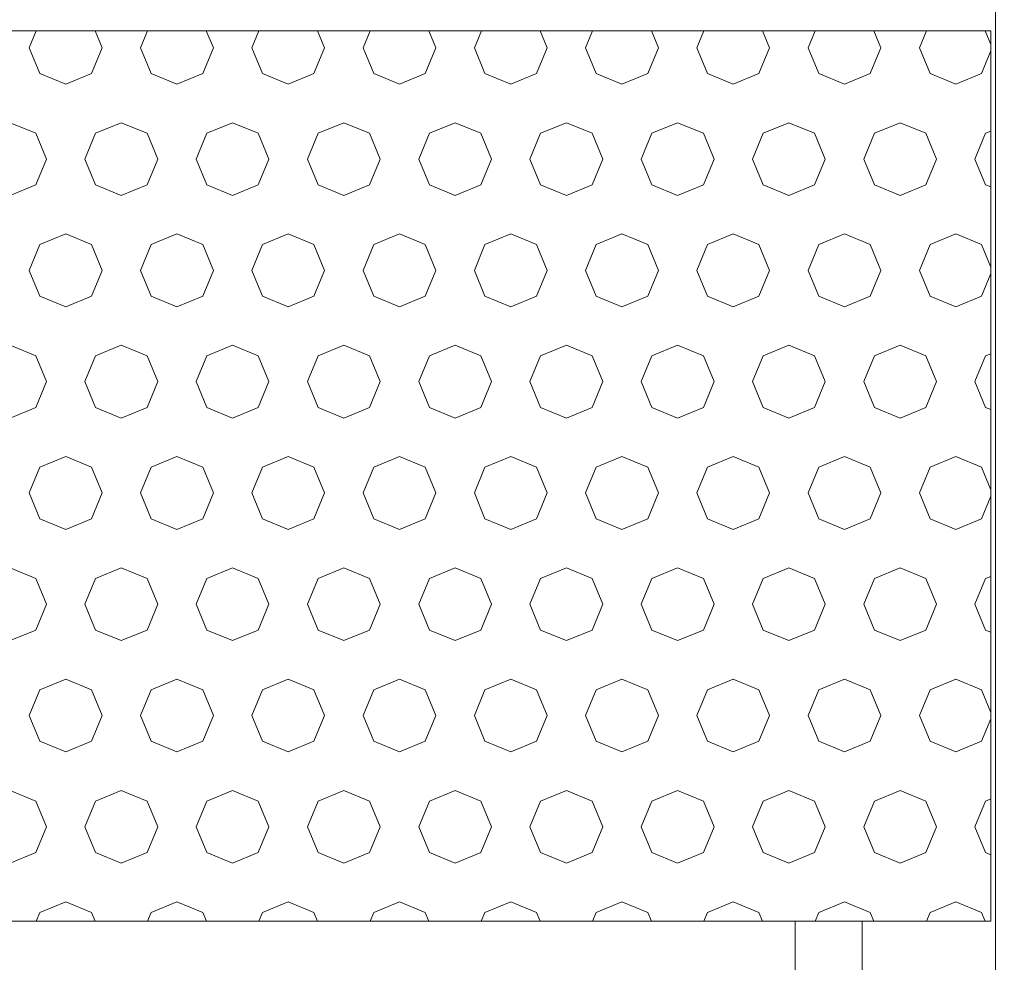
# Model space of a CAD drawing. Header units: millimetres. Extents: x 52659 to 1698020, y -10054 to 104697.
# Tile 37 of 256: x 152064 to 152507, y 13980 to 14403. Entities that reach past the tile are written whole.
import ezdxf

# ---------------------------------------------------------------- set-up
doc = ezdxf.new("R2010")
doc.units = ezdxf.units.MM
doc.header["$MEASUREMENT"] = 0
for name, color, linetype in [('02-04 BRISES SOLEIL FONCEES', 7, 'Continuous'), ('02-04 Mur.Construction', 7, 'Continuous'), ('05-02 Cotation 200ème 100ème.Cotations', 7, 'Continuous'), ('Fenêtres ARCHICAD', 7, 'Continuous')]:
    doc.layers.add(name, color=color, linetype=linetype)
doc.styles.add('STYLE_GENERE_3', font='ARIALN.TTF')
doc.dimstyles.new('STYLE_GENERE__1', dxfattribs={"dimtxt": 200, "dimasz": 95, "dimexe": 0.18, "dimexo": 100, "dimgap": 0, "dimtad": 0, "dimlfac": 0.001, "dimzin": 0, "dimdsep": 46, "dimtxsty": 'STYLE_GENERE_3', "dimblk": 'ARROWHEAD_6', "dimblk1": 'ARROWHEAD_6', "dimblk2": 'ARROWHEAD_6', "dimcen": 0.09, "dimclrd": 7, "dimclre": 7, "dimclrt": 7, "dimazin": 0, "dimtfac": 1, "dimtdec": 4, "dimtmove": 2, "dimatfit": 3, "dimfxl": 1, "dimtolj": 1, "dimtzin": 0, "dimarcsym": 0})
doc.dimstyles.new('STYLE_GENERE__2', dxfattribs={"dimtxt": 200, "dimasz": 95, "dimexe": 0.18, "dimexo": 100, "dimgap": 0, "dimtad": 0, "dimlfac": 0.001, "dimzin": 0, "dimdsep": 46, "dimtxsty": 'STYLE_GENERE_3', "dimblk": 'ARROWHEAD_6', "dimblk1": 'ARROWHEAD_6', "dimblk2": 'ARROWHEAD_6', "dimcen": 0.09, "dimclrd": 7, "dimclre": 7, "dimclrt": 7, "dimazin": 0, "dimtfac": 1, "dimtdec": 4, "dimtmove": 0, "dimatfit": 3, "dimfxl": 1, "dimtolj": 1, "dimtzin": 0, "dimarcsym": 0})

# ---------------------------------------------------------------- blocks, each defined once
blk = doc.blocks.new('Élément de coupe_205_1', base_point=(131932.67, 5158.07))
at = {"layer": '02-04 Mur.Construction', "color": 7, "linetype": 'Continuous', "lineweight": 9}
blk.add_line((152502.7, 14428.07), (152502.7, 13145.96), dxfattribs=at)
blk = doc.blocks.new('Élément de coupe_232_1', base_point=(131932.67, 5158.07))
at = {"layer": 'Fenêtres ARCHICAD', "color": 7, "linetype": 'Continuous', "lineweight": 5}
for p, q in [((152412.7, 13998.03), (152412.7, 13268.07)), ((152442.7, 13238.07), (152442.7, 13998.03))]:
    blk.add_line(p, q, dxfattribs=at)
blk = doc.blocks.new('*X308', base_point=(131932.67, 5158.07))
at = {"layer": '02-04 BRISES SOLEIL FONCEES', "color": 7, "linetype": 'Continuous', "lineweight": 5}
for p, q in [((152071.61, 14398.07), (152068.46, 14390.46)), ((152101.17, 14390.46), (152098.01, 14398.07)), ((152121.61, 14398.07), (152118.46, 14390.46)), ((152151.17, 14390.46), (152148.01, 14398.07)), ((152171.61, 14398.07), (152168.46, 14390.46)), ((152201.17, 14390.46), (152198.01, 14398.07)), ((152221.61, 14398.07), (152218.46, 14390.46)), ((152251.17, 14390.46), (152248.01, 14398.07)), ((152271.61, 14398.07), (152268.46, 14390.46)), ((152301.17, 14390.46), (152298.01, 14398.07)), ((152321.61, 14398.07), (152318.46, 14390.46)), ((152351.17, 14390.46), (152348.01, 14398.07)), ((152371.61, 14398.07), (152368.46, 14390.46)), ((152401.17, 14390.46), (152398.01, 14398.07)), ((152421.61, 14398.07), (152418.46, 14390.46)), ((152451.17, 14390.46), (152448.01, 14398.07)), ((152471.61, 14398.07), (152468.46, 14390.46)), ((152500.57, 14391.9), (152498.01, 14398.07)), ((152068.46, 14390.46), (152073.25, 14378.89)), ((152096.38, 14378.89), (152101.17, 14390.46)), ((152118.46, 14390.46), (152123.25, 14378.89)), ((152146.38, 14378.89), (152151.17, 14390.46)), ((152168.46, 14390.46), (152173.25, 14378.89)), ((152196.38, 14378.89), (152201.17, 14390.46)), ((152218.46, 14390.46), (152223.25, 14378.89)), ((152246.38, 14378.89), (152251.17, 14390.46)), ((152268.46, 14390.46), (152273.25, 14378.89)), ((152296.38, 14378.89), (152301.17, 14390.46)), ((152318.46, 14390.46), (152323.25, 14378.89)), ((152346.38, 14378.89), (152351.17, 14390.46)), ((152368.46, 14390.46), (152373.25, 14378.89)), ((152396.38, 14378.89), (152401.17, 14390.46)), ((152418.46, 14390.46), (152423.25, 14378.89)), ((152446.38, 14378.89), (152451.17, 14390.46)), ((152468.46, 14390.46), (152473.25, 14378.89)), ((152496.38, 14378.89), (152500.57, 14389.02)), ((152073.25, 14378.89), (152084.81, 14374.1)), ((152084.81, 14374.1), (152096.38, 14378.89)), ((152123.25, 14378.89), (152134.81, 14374.1)), ((152134.81, 14374.1), (152146.38, 14378.89)), ((152173.25, 14378.89), (152184.81, 14374.1)), ((152184.81, 14374.1), (152196.38, 14378.89)), ((152223.25, 14378.89), (152234.81, 14374.1)), ((152234.81, 14374.1), (152246.38, 14378.89)), ((152273.25, 14378.89), (152284.81, 14374.1)), ((152284.81, 14374.1), (152296.38, 14378.89)), ((152323.25, 14378.89), (152334.81, 14374.1)), ((152334.81, 14374.1), (152346.38, 14378.89)), ((152373.25, 14378.89), (152384.81, 14374.1)), ((152384.81, 14374.1), (152396.38, 14378.89)), ((152423.25, 14378.89), (152434.81, 14374.1)), ((152434.81, 14374.1), (152446.38, 14378.89)), ((152473.25, 14378.89), (152484.81, 14374.1)), ((152484.81, 14374.1), (152496.38, 14378.89)), ((152071.38, 14352.02), (152059.81, 14356.81)), ((152109.81, 14356.81), (152098.25, 14352.02)), ((152121.38, 14352.02), (152109.81, 14356.81)), ((152159.81, 14356.81), (152148.25, 14352.02)), ((152171.38, 14352.02), (152159.81, 14356.81)), ((152209.81, 14356.81), (152198.25, 14352.02)), ((152221.38, 14352.02), (152209.81, 14356.81)), ((152259.81, 14356.81), (152248.25, 14352.02)), ((152271.38, 14352.02), (152259.81, 14356.81)), ((152309.81, 14356.81), (152298.25, 14352.02)), ((152321.38, 14352.02), (152309.81, 14356.81)), ((152359.81, 14356.81), (152348.25, 14352.02)), ((152371.38, 14352.02), (152359.81, 14356.81)), ((152409.81, 14356.81), (152398.25, 14352.02)), ((152421.38, 14352.02), (152409.81, 14356.81)), ((152459.81, 14356.81), (152448.25, 14352.02)), ((152471.38, 14352.02), (152459.81, 14356.81)), ((152076.17, 14340.46), (152071.38, 14352.02)), ((152098.25, 14352.02), (152093.46, 14340.46)), ((152126.17, 14340.46), (152121.38, 14352.02)), ((152148.25, 14352.02), (152143.46, 14340.46)), ((152176.17, 14340.46), (152171.38, 14352.02)), ((152198.25, 14352.02), (152193.46, 14340.46)), ((152226.17, 14340.46), (152221.38, 14352.02)), ((152248.25, 14352.02), (152243.46, 14340.46)), ((152276.17, 14340.46), (152271.38, 14352.02)), ((152298.25, 14352.02), (152293.46, 14340.46)), ((152326.17, 14340.46), (152321.38, 14352.02)), ((152348.25, 14352.02), (152343.46, 14340.46)), ((152376.17, 14340.46), (152371.38, 14352.02)), ((152398.25, 14352.02), (152393.46, 14340.46)), ((152426.17, 14340.46), (152421.38, 14352.02)), ((152448.25, 14352.02), (152443.46, 14340.46)), ((152476.17, 14340.46), (152471.38, 14352.02)), ((152498.25, 14352.02), (152493.46, 14340.46)), ((152500.57, 14352.98), (152498.25, 14352.02)), ((152071.38, 14328.89), (152076.17, 14340.46)), ((152093.46, 14340.46), (152098.25, 14328.89)), ((152121.38, 14328.89), (152126.17, 14340.46)), ((152143.46, 14340.46), (152148.25, 14328.89)), ((152171.38, 14328.89), (152176.17, 14340.46)), ((152193.46, 14340.46), (152198.25, 14328.89)), ((152221.38, 14328.89), (152226.17, 14340.46)), ((152243.46, 14340.46), (152248.25, 14328.89)), ((152271.38, 14328.89), (152276.17, 14340.46)), ((152293.46, 14340.46), (152298.25, 14328.89)), ((152321.38, 14328.89), (152326.17, 14340.46)), ((152343.46, 14340.46), (152348.25, 14328.89)), ((152371.38, 14328.89), (152376.17, 14340.46)), ((152393.46, 14340.46), (152398.25, 14328.89)), ((152421.38, 14328.89), (152426.17, 14340.46)), ((152443.46, 14340.46), (152448.25, 14328.89)), ((152471.38, 14328.89), (152476.17, 14340.46)), ((152493.46, 14340.46), (152498.25, 14328.89)), ((152059.81, 14324.1), (152071.38, 14328.89)), ((152098.25, 14328.89), (152109.81, 14324.1)), ((152109.81, 14324.1), (152121.38, 14328.89)), ((152148.25, 14328.89), (152159.81, 14324.1)), ((152159.81, 14324.1), (152171.38, 14328.89)), ((152198.25, 14328.89), (152209.81, 14324.1)), ((152209.81, 14324.1), (152221.38, 14328.89)), ((152248.25, 14328.89), (152259.81, 14324.1)), ((152259.81, 14324.1), (152271.38, 14328.89)), ((152298.25, 14328.89), (152309.81, 14324.1)), ((152309.81, 14324.1), (152321.38, 14328.89)), ((152348.25, 14328.89), (152359.81, 14324.1)), ((152359.81, 14324.1), (152371.38, 14328.89)), ((152398.25, 14328.89), (152409.81, 14324.1)), ((152409.81, 14324.1), (152421.38, 14328.89)), ((152448.25, 14328.89), (152459.81, 14324.1)), ((152459.81, 14324.1), (152471.38, 14328.89)), ((152498.25, 14328.89), (152500.57, 14327.93)), ((152084.81, 14306.81), (152073.25, 14302.02)), ((152096.38, 14302.02), (152084.81, 14306.81)), ((152134.81, 14306.81), (152123.25, 14302.02)), ((152146.38, 14302.02), (152134.81, 14306.81)), ((152184.81, 14306.81), (152173.25, 14302.02)), ((152196.38, 14302.02), (152184.81, 14306.81)), ((152234.81, 14306.81), (152223.25, 14302.02)), ((152246.38, 14302.02), (152234.81, 14306.81)), ((152284.81, 14306.81), (152273.25, 14302.02)), ((152296.38, 14302.02), (152284.81, 14306.81)), ((152334.81, 14306.81), (152323.25, 14302.02)), ((152346.38, 14302.02), (152334.81, 14306.81)), ((152384.81, 14306.81), (152373.25, 14302.02)), ((152396.38, 14302.02), (152384.81, 14306.81)), ((152434.81, 14306.81), (152423.25, 14302.02)), ((152446.38, 14302.02), (152434.81, 14306.81)), ((152484.81, 14306.81), (152473.25, 14302.02)), ((152496.38, 14302.02), (152484.81, 14306.81)), ((152073.25, 14302.02), (152068.46, 14290.46)), ((152101.17, 14290.46), (152096.38, 14302.02)), ((152123.25, 14302.02), (152118.46, 14290.46)), ((152151.17, 14290.46), (152146.38, 14302.02)), ((152173.25, 14302.02), (152168.46, 14290.46)), ((152201.17, 14290.46), (152196.38, 14302.02)), ((152223.25, 14302.02), (152218.46, 14290.46)), ((152251.17, 14290.46), (152246.38, 14302.02)), ((152273.25, 14302.02), (152268.46, 14290.46)), ((152301.17, 14290.46), (152296.38, 14302.02)), ((152323.25, 14302.02), (152318.46, 14290.46)), ((152351.17, 14290.46), (152346.38, 14302.02)), ((152373.25, 14302.02), (152368.46, 14290.46)), ((152401.17, 14290.46), (152396.38, 14302.02)), ((152423.25, 14302.02), (152418.46, 14290.46)), ((152451.17, 14290.46), (152446.38, 14302.02)), ((152473.25, 14302.02), (152468.46, 14290.46)), ((152500.57, 14291.9), (152496.38, 14302.02)), ((152068.46, 14290.46), (152073.25, 14278.89)), ((152096.38, 14278.89), (152101.17, 14290.46)), ((152118.46, 14290.46), (152123.25, 14278.89)), ((152146.38, 14278.89), (152151.17, 14290.46)), ((152168.46, 14290.46), (152173.25, 14278.89)), ((152196.38, 14278.89), (152201.17, 14290.46)), ((152218.46, 14290.46), (152223.25, 14278.89)), ((152246.38, 14278.89), (152251.17, 14290.46)), ((152268.46, 14290.46), (152273.25, 14278.89)), ((152296.38, 14278.89), (152301.17, 14290.46)), ((152318.46, 14290.46), (152323.25, 14278.89)), ((152346.38, 14278.89), (152351.17, 14290.46)), ((152368.46, 14290.46), (152373.25, 14278.89)), ((152396.38, 14278.89), (152401.17, 14290.46)), ((152418.46, 14290.46), (152423.25, 14278.89)), ((152446.38, 14278.89), (152451.17, 14290.46)), ((152468.46, 14290.46), (152473.25, 14278.89)), ((152496.38, 14278.89), (152500.57, 14289.02)), ((152073.25, 14278.89), (152084.81, 14274.1)), ((152084.81, 14274.1), (152096.38, 14278.89)), ((152123.25, 14278.89), (152134.81, 14274.1)), ((152134.81, 14274.1), (152146.38, 14278.89)), ((152173.25, 14278.89), (152184.81, 14274.1)), ((152184.81, 14274.1), (152196.38, 14278.89)), ((152223.25, 14278.89), (152234.81, 14274.1)), ((152234.81, 14274.1), (152246.38, 14278.89)), ((152273.25, 14278.89), (152284.81, 14274.1)), ((152284.81, 14274.1), (152296.38, 14278.89)), ((152323.25, 14278.89), (152334.81, 14274.1)), ((152334.81, 14274.1), (152346.38, 14278.89)), ((152373.25, 14278.89), (152384.81, 14274.1)), ((152384.81, 14274.1), (152396.38, 14278.89)), ((152423.25, 14278.89), (152434.81, 14274.1)), ((152434.81, 14274.1), (152446.38, 14278.89)), ((152473.25, 14278.89), (152484.81, 14274.1)), ((152484.81, 14274.1), (152496.38, 14278.89)), ((152071.38, 14252.02), (152059.81, 14256.81)), ((152109.81, 14256.81), (152098.25, 14252.02)), ((152121.38, 14252.02), (152109.81, 14256.81)), ((152159.81, 14256.81), (152148.25, 14252.02)), ((152171.38, 14252.02), (152159.81, 14256.81)), ((152209.81, 14256.81), (152198.25, 14252.02)), ((152221.38, 14252.02), (152209.81, 14256.81)), ((152259.81, 14256.81), (152248.25, 14252.02)), ((152271.38, 14252.02), (152259.81, 14256.81)), ((152309.81, 14256.81), (152298.25, 14252.02)), ((152321.38, 14252.02), (152309.81, 14256.81)), ((152359.81, 14256.81), (152348.25, 14252.02)), ((152371.38, 14252.02), (152359.81, 14256.81)), ((152409.81, 14256.81), (152398.25, 14252.02)), ((152421.38, 14252.02), (152409.81, 14256.81)), ((152459.81, 14256.81), (152448.25, 14252.02)), ((152471.38, 14252.02), (152459.81, 14256.81)), ((152500.57, 14252.98), (152498.25, 14252.02)), ((152076.17, 14240.46), (152071.38, 14252.02)), ((152098.25, 14252.02), (152093.46, 14240.46)), ((152126.17, 14240.46), (152121.38, 14252.02)), ((152148.25, 14252.02), (152143.46, 14240.46)), ((152176.17, 14240.46), (152171.38, 14252.02)), ((152198.25, 14252.02), (152193.46, 14240.46)), ((152226.17, 14240.46), (152221.38, 14252.02)), ((152248.25, 14252.02), (152243.46, 14240.46)), ((152276.17, 14240.46), (152271.38, 14252.02)), ((152298.25, 14252.02), (152293.46, 14240.46)), ((152326.17, 14240.46), (152321.38, 14252.02)), ((152348.25, 14252.02), (152343.46, 14240.46)), ((152376.17, 14240.46), (152371.38, 14252.02)), ((152398.25, 14252.02), (152393.46, 14240.46)), ((152426.17, 14240.46), (152421.38, 14252.02)), ((152448.25, 14252.02), (152443.46, 14240.46)), ((152476.17, 14240.46), (152471.38, 14252.02)), ((152498.25, 14252.02), (152493.46, 14240.46)), ((152071.38, 14228.89), (152076.17, 14240.46)), ((152093.46, 14240.46), (152098.25, 14228.89)), ((152121.38, 14228.89), (152126.17, 14240.46)), ((152143.46, 14240.46), (152148.25, 14228.89)), ((152171.38, 14228.89), (152176.17, 14240.46)), ((152193.46, 14240.46), (152198.25, 14228.89)), ((152221.38, 14228.89), (152226.17, 14240.46)), ((152243.46, 14240.46), (152248.25, 14228.89)), ((152271.38, 14228.89), (152276.17, 14240.46)), ((152293.46, 14240.46), (152298.25, 14228.89)), ((152321.38, 14228.89), (152326.17, 14240.46)), ((152343.46, 14240.46), (152348.25, 14228.89)), ((152371.38, 14228.89), (152376.17, 14240.46)), ((152393.46, 14240.46), (152398.25, 14228.89)), ((152421.38, 14228.89), (152426.17, 14240.46)), ((152443.46, 14240.46), (152448.25, 14228.89)), ((152471.38, 14228.89), (152476.17, 14240.46)), ((152493.46, 14240.46), (152498.25, 14228.89)), ((152059.81, 14224.1), (152071.38, 14228.89)), ((152098.25, 14228.89), (152109.81, 14224.1)), ((152109.81, 14224.1), (152121.38, 14228.89)), ((152148.25, 14228.89), (152159.81, 14224.1)), ((152159.81, 14224.1), (152171.38, 14228.89)), ((152198.25, 14228.89), (152209.81, 14224.1)), ((152209.81, 14224.1), (152221.38, 14228.89)), ((152248.25, 14228.89), (152259.81, 14224.1)), ((152259.81, 14224.1), (152271.38, 14228.89)), ((152298.25, 14228.89), (152309.81, 14224.1)), ((152309.81, 14224.1), (152321.38, 14228.89)), ((152348.25, 14228.89), (152359.81, 14224.1)), ((152359.81, 14224.1), (152371.38, 14228.89)), ((152398.25, 14228.89), (152409.81, 14224.1)), ((152409.81, 14224.1), (152421.38, 14228.89)), ((152448.25, 14228.89), (152459.81, 14224.1)), ((152459.81, 14224.1), (152471.38, 14228.89)), ((152498.25, 14228.89), (152500.57, 14227.93)), ((152084.81, 14206.81), (152073.25, 14202.02)), ((152096.38, 14202.02), (152084.81, 14206.81)), ((152134.81, 14206.81), (152123.25, 14202.02)), ((152146.38, 14202.02), (152134.81, 14206.81)), ((152184.81, 14206.81), (152173.25, 14202.02)), ((152196.38, 14202.02), (152184.81, 14206.81)), ((152234.81, 14206.81), (152223.25, 14202.02)), ((152246.38, 14202.02), (152234.81, 14206.81)), ((152284.81, 14206.81), (152273.25, 14202.02)), ((152296.38, 14202.02), (152284.81, 14206.81)), ((152334.81, 14206.81), (152323.25, 14202.02)), ((152346.38, 14202.02), (152334.81, 14206.81)), ((152384.81, 14206.81), (152373.25, 14202.02)), ((152396.38, 14202.02), (152384.81, 14206.81)), ((152434.81, 14206.81), (152423.25, 14202.02)), ((152446.38, 14202.02), (152434.81, 14206.81)), ((152484.81, 14206.81), (152473.25, 14202.02)), ((152496.38, 14202.02), (152484.81, 14206.81)), ((152073.25, 14202.02), (152068.46, 14190.46)), ((152101.17, 14190.46), (152096.38, 14202.02)), ((152123.25, 14202.02), (152118.46, 14190.46)), ((152151.17, 14190.46), (152146.38, 14202.02)), ((152173.25, 14202.02), (152168.46, 14190.46)), ((152201.17, 14190.46), (152196.38, 14202.02)), ((152223.25, 14202.02), (152218.46, 14190.46)), ((152251.17, 14190.46), (152246.38, 14202.02)), ((152273.25, 14202.02), (152268.46, 14190.46)), ((152301.17, 14190.46), (152296.38, 14202.02)), ((152323.25, 14202.02), (152318.46, 14190.46)), ((152351.17, 14190.46), (152346.38, 14202.02)), ((152373.25, 14202.02), (152368.46, 14190.46)), ((152401.17, 14190.46), (152396.38, 14202.02)), ((152423.25, 14202.02), (152418.46, 14190.46)), ((152451.17, 14190.46), (152446.38, 14202.02)), ((152473.25, 14202.02), (152468.46, 14190.46)), ((152500.57, 14191.9), (152496.38, 14202.02)), ((152068.46, 14190.46), (152073.25, 14178.89)), ((152096.38, 14178.89), (152101.17, 14190.46)), ((152118.46, 14190.46), (152123.25, 14178.89)), ((152146.38, 14178.89), (152151.17, 14190.46)), ((152168.46, 14190.46), (152173.25, 14178.89)), ((152196.38, 14178.89), (152201.17, 14190.46)), ((152218.46, 14190.46), (152223.25, 14178.89)), ((152246.38, 14178.89), (152251.17, 14190.46)), ((152268.46, 14190.46), (152273.25, 14178.89)), ((152296.38, 14178.89), (152301.17, 14190.46)), ((152318.46, 14190.46), (152323.25, 14178.89)), ((152346.38, 14178.89), (152351.17, 14190.46)), ((152368.46, 14190.46), (152373.25, 14178.89)), ((152396.38, 14178.89), (152401.17, 14190.46)), ((152418.46, 14190.46), (152423.25, 14178.89)), ((152446.38, 14178.89), (152451.17, 14190.46)), ((152468.46, 14190.46), (152473.25, 14178.89)), ((152496.38, 14178.89), (152500.57, 14189.02)), ((152073.25, 14178.89), (152084.81, 14174.1)), ((152084.81, 14174.1), (152096.38, 14178.89)), ((152123.25, 14178.89), (152134.81, 14174.1)), ((152134.81, 14174.1), (152146.38, 14178.89)), ((152173.25, 14178.89), (152184.81, 14174.1)), ((152184.81, 14174.1), (152196.38, 14178.89)), ((152223.25, 14178.89), (152234.81, 14174.1)), ((152234.81, 14174.1), (152246.38, 14178.89)), ((152273.25, 14178.89), (152284.81, 14174.1)), ((152284.81, 14174.1), (152296.38, 14178.89)), ((152323.25, 14178.89), (152334.81, 14174.1)), ((152334.81, 14174.1), (152346.38, 14178.89)), ((152373.25, 14178.89), (152384.81, 14174.1)), ((152384.81, 14174.1), (152396.38, 14178.89)), ((152423.25, 14178.89), (152434.81, 14174.1)), ((152434.81, 14174.1), (152446.38, 14178.89)), ((152473.25, 14178.89), (152484.81, 14174.1)), ((152484.81, 14174.1), (152496.38, 14178.89)), ((152071.38, 14152.02), (152059.81, 14156.81)), ((152109.81, 14156.81), (152098.25, 14152.02)), ((152121.38, 14152.02), (152109.81, 14156.81)), ((152159.81, 14156.81), (152148.25, 14152.02)), ((152171.38, 14152.02), (152159.81, 14156.81)), ((152209.81, 14156.81), (152198.25, 14152.02)), ((152221.38, 14152.02), (152209.81, 14156.81)), ((152259.81, 14156.81), (152248.25, 14152.02)), ((152271.38, 14152.02), (152259.81, 14156.81)), ((152309.81, 14156.81), (152298.25, 14152.02)), ((152321.38, 14152.02), (152309.81, 14156.81)), ((152359.81, 14156.81), (152348.25, 14152.02)), ((152371.38, 14152.02), (152359.81, 14156.81)), ((152409.81, 14156.81), (152398.25, 14152.02)), ((152421.38, 14152.02), (152409.81, 14156.81)), ((152459.81, 14156.81), (152448.25, 14152.02)), ((152471.38, 14152.02), (152459.81, 14156.81)), ((152076.17, 14140.46), (152071.38, 14152.02)), ((152098.25, 14152.02), (152093.46, 14140.46)), ((152126.17, 14140.46), (152121.38, 14152.02)), ((152148.25, 14152.02), (152143.46, 14140.46)), ((152176.17, 14140.46), (152171.38, 14152.02)), ((152198.25, 14152.02), (152193.46, 14140.46)), ((152226.17, 14140.46), (152221.38, 14152.02)), ((152248.25, 14152.02), (152243.46, 14140.46)), ((152276.17, 14140.46), (152271.38, 14152.02)), ((152298.25, 14152.02), (152293.46, 14140.46)), ((152326.17, 14140.46), (152321.38, 14152.02)), ((152348.25, 14152.02), (152343.46, 14140.46)), ((152376.17, 14140.46), (152371.38, 14152.02)), ((152398.25, 14152.02), (152393.46, 14140.46)), ((152426.17, 14140.46), (152421.38, 14152.02)), ((152448.25, 14152.02), (152443.46, 14140.46)), ((152476.17, 14140.46), (152471.38, 14152.02)), ((152498.25, 14152.02), (152493.46, 14140.46)), ((152500.57, 14152.98), (152498.25, 14152.02)), ((152071.38, 14128.89), (152076.17, 14140.46)), ((152093.46, 14140.46), (152098.25, 14128.89)), ((152121.38, 14128.89), (152126.17, 14140.46)), ((152143.46, 14140.46), (152148.25, 14128.89)), ((152171.38, 14128.89), (152176.17, 14140.46)), ((152193.46, 14140.46), (152198.25, 14128.89)), ((152221.38, 14128.89), (152226.17, 14140.46)), ((152243.46, 14140.46), (152248.25, 14128.89)), ((152271.38, 14128.89), (152276.17, 14140.46)), ((152293.46, 14140.46), (152298.25, 14128.89)), ((152321.38, 14128.89), (152326.17, 14140.46)), ((152343.46, 14140.46), (152348.25, 14128.89)), ((152371.38, 14128.89), (152376.17, 14140.46)), ((152393.46, 14140.46), (152398.25, 14128.89)), ((152421.38, 14128.89), (152426.17, 14140.46)), ((152443.46, 14140.46), (152448.25, 14128.89)), ((152471.38, 14128.89), (152476.17, 14140.46)), ((152493.46, 14140.46), (152498.25, 14128.89)), ((152059.81, 14124.1), (152071.38, 14128.89)), ((152098.25, 14128.89), (152109.81, 14124.1)), ((152109.81, 14124.1), (152121.38, 14128.89)), ((152148.25, 14128.89), (152159.81, 14124.1)), ((152159.81, 14124.1), (152171.38, 14128.89)), ((152198.25, 14128.89), (152209.81, 14124.1)), ((152209.81, 14124.1), (152221.38, 14128.89)), ((152248.25, 14128.89), (152259.81, 14124.1)), ((152259.81, 14124.1), (152271.38, 14128.89)), ((152298.25, 14128.89), (152309.81, 14124.1)), ((152309.81, 14124.1), (152321.38, 14128.89)), ((152348.25, 14128.89), (152359.81, 14124.1)), ((152359.81, 14124.1), (152371.38, 14128.89)), ((152398.25, 14128.89), (152409.81, 14124.1)), ((152409.81, 14124.1), (152421.38, 14128.89)), ((152448.25, 14128.89), (152459.81, 14124.1)), ((152459.81, 14124.1), (152471.38, 14128.89)), ((152498.25, 14128.89), (152500.57, 14127.93)), ((152084.81, 14106.81), (152073.25, 14102.02)), ((152096.38, 14102.02), (152084.81, 14106.81)), ((152134.81, 14106.81), (152123.25, 14102.02)), ((152146.38, 14102.02), (152134.81, 14106.81)), ((152184.81, 14106.81), (152173.25, 14102.02)), ((152196.38, 14102.02), (152184.81, 14106.81)), ((152234.81, 14106.81), (152223.25, 14102.02)), ((152246.38, 14102.02), (152234.81, 14106.81)), ((152284.81, 14106.81), (152273.25, 14102.02)), ((152296.38, 14102.02), (152284.81, 14106.81)), ((152334.81, 14106.81), (152323.25, 14102.02)), ((152346.38, 14102.02), (152334.81, 14106.81)), ((152384.81, 14106.81), (152373.25, 14102.02)), ((152396.38, 14102.02), (152384.81, 14106.81)), ((152434.81, 14106.81), (152423.25, 14102.02)), ((152446.38, 14102.02), (152434.81, 14106.81)), ((152484.81, 14106.81), (152473.25, 14102.02)), ((152496.38, 14102.02), (152484.81, 14106.81)), ((152073.25, 14102.02), (152068.46, 14090.46)), ((152101.17, 14090.46), (152096.38, 14102.02)), ((152123.25, 14102.02), (152118.46, 14090.46)), ((152151.17, 14090.46), (152146.38, 14102.02)), ((152173.25, 14102.02), (152168.46, 14090.46)), ((152201.17, 14090.46), (152196.38, 14102.02)), ((152223.25, 14102.02), (152218.46, 14090.46)), ((152251.17, 14090.46), (152246.38, 14102.02)), ((152273.25, 14102.02), (152268.46, 14090.46)), ((152301.17, 14090.46), (152296.38, 14102.02)), ((152323.25, 14102.02), (152318.46, 14090.46)), ((152351.17, 14090.46), (152346.38, 14102.02)), ((152373.25, 14102.02), (152368.46, 14090.46)), ((152401.17, 14090.46), (152396.38, 14102.02)), ((152423.25, 14102.02), (152418.46, 14090.46)), ((152451.17, 14090.46), (152446.38, 14102.02)), ((152473.25, 14102.02), (152468.46, 14090.46)), ((152500.57, 14091.9), (152496.38, 14102.02)), ((152068.46, 14090.46), (152073.25, 14078.89)), ((152096.38, 14078.89), (152101.17, 14090.46)), ((152118.46, 14090.46), (152123.25, 14078.89)), ((152146.38, 14078.89), (152151.17, 14090.46)), ((152168.46, 14090.46), (152173.25, 14078.89)), ((152196.38, 14078.89), (152201.17, 14090.46)), ((152218.46, 14090.46), (152223.25, 14078.89)), ((152246.38, 14078.89), (152251.17, 14090.46)), ((152268.46, 14090.46), (152273.25, 14078.89)), ((152296.38, 14078.89), (152301.17, 14090.46)), ((152318.46, 14090.46), (152323.25, 14078.89)), ((152346.38, 14078.89), (152351.17, 14090.46)), ((152368.46, 14090.46), (152373.25, 14078.89)), ((152396.38, 14078.89), (152401.17, 14090.46)), ((152418.46, 14090.46), (152423.25, 14078.89)), ((152446.38, 14078.89), (152451.17, 14090.46)), ((152468.46, 14090.46), (152473.25, 14078.89)), ((152496.38, 14078.89), (152500.57, 14089.02)), ((152073.25, 14078.89), (152084.81, 14074.1)), ((152084.81, 14074.1), (152096.38, 14078.89)), ((152123.25, 14078.89), (152134.81, 14074.1)), ((152134.81, 14074.1), (152146.38, 14078.89)), ((152173.25, 14078.89), (152184.81, 14074.1)), ((152184.81, 14074.1), (152196.38, 14078.89)), ((152223.25, 14078.89), (152234.81, 14074.1)), ((152234.81, 14074.1), (152246.38, 14078.89)), ((152273.25, 14078.89), (152284.81, 14074.1)), ((152284.81, 14074.1), (152296.38, 14078.89)), ((152323.25, 14078.89), (152334.81, 14074.1)), ((152334.81, 14074.1), (152346.38, 14078.89)), ((152373.25, 14078.89), (152384.81, 14074.1)), ((152384.81, 14074.1), (152396.38, 14078.89)), ((152423.25, 14078.89), (152434.81, 14074.1)), ((152434.81, 14074.1), (152446.38, 14078.89)), ((152473.25, 14078.89), (152484.81, 14074.1)), ((152484.81, 14074.1), (152496.38, 14078.89)), ((152071.38, 14052.02), (152059.81, 14056.81)), ((152109.81, 14056.81), (152098.25, 14052.02)), ((152121.38, 14052.02), (152109.81, 14056.81)), ((152159.81, 14056.81), (152148.25, 14052.02)), ((152171.38, 14052.02), (152159.81, 14056.81)), ((152209.81, 14056.81), (152198.25, 14052.02)), ((152221.38, 14052.02), (152209.81, 14056.81)), ((152259.81, 14056.81), (152248.25, 14052.02)), ((152271.38, 14052.02), (152259.81, 14056.81)), ((152309.81, 14056.81), (152298.25, 14052.02)), ((152321.38, 14052.02), (152309.81, 14056.81)), ((152359.81, 14056.81), (152348.25, 14052.02)), ((152371.38, 14052.02), (152359.81, 14056.81)), ((152409.81, 14056.81), (152398.25, 14052.02)), ((152421.38, 14052.02), (152409.81, 14056.81)), ((152459.81, 14056.81), (152448.25, 14052.02)), ((152471.38, 14052.02), (152459.81, 14056.81)), ((152076.17, 14040.46), (152071.38, 14052.02)), ((152098.25, 14052.02), (152093.46, 14040.46)), ((152126.17, 14040.46), (152121.38, 14052.02)), ((152148.25, 14052.02), (152143.46, 14040.46)), ((152176.17, 14040.46), (152171.38, 14052.02)), ((152198.25, 14052.02), (152193.46, 14040.46)), ((152226.17, 14040.46), (152221.38, 14052.02)), ((152248.25, 14052.02), (152243.46, 14040.46)), ((152276.17, 14040.46), (152271.38, 14052.02)), ((152298.25, 14052.02), (152293.46, 14040.46)), ((152326.17, 14040.46), (152321.38, 14052.02)), ((152348.25, 14052.02), (152343.46, 14040.46)), ((152376.17, 14040.46), (152371.38, 14052.02)), ((152398.25, 14052.02), (152393.46, 14040.46)), ((152426.17, 14040.46), (152421.38, 14052.02)), ((152448.25, 14052.02), (152443.46, 14040.46)), ((152476.17, 14040.46), (152471.38, 14052.02)), ((152498.25, 14052.02), (152493.46, 14040.46)), ((152500.57, 14052.98), (152498.25, 14052.02)), ((152071.38, 14028.89), (152076.17, 14040.46)), ((152093.46, 14040.46), (152098.25, 14028.89)), ((152121.38, 14028.89), (152126.17, 14040.46)), ((152143.46, 14040.46), (152148.25, 14028.89)), ((152171.38, 14028.89), (152176.17, 14040.46)), ((152193.46, 14040.46), (152198.25, 14028.89)), ((152221.38, 14028.89), (152226.17, 14040.46)), ((152243.46, 14040.46), (152248.25, 14028.89)), ((152271.38, 14028.89), (152276.17, 14040.46)), ((152293.46, 14040.46), (152298.25, 14028.89)), ((152321.38, 14028.89), (152326.17, 14040.46)), ((152343.46, 14040.46), (152348.25, 14028.89)), ((152371.38, 14028.89), (152376.17, 14040.46)), ((152393.46, 14040.46), (152398.25, 14028.89)), ((152421.38, 14028.89), (152426.17, 14040.46)), ((152443.46, 14040.46), (152448.25, 14028.89)), ((152471.38, 14028.89), (152476.17, 14040.46)), ((152493.46, 14040.46), (152498.25, 14028.89)), ((152059.81, 14024.1), (152071.38, 14028.89)), ((152098.25, 14028.89), (152109.81, 14024.1)), ((152109.81, 14024.1), (152121.38, 14028.89)), ((152148.25, 14028.89), (152159.81, 14024.1)), ((152159.81, 14024.1), (152171.38, 14028.89)), ((152198.25, 14028.89), (152209.81, 14024.1)), ((152209.81, 14024.1), (152221.38, 14028.89)), ((152248.25, 14028.89), (152259.81, 14024.1)), ((152259.81, 14024.1), (152271.38, 14028.89)), ((152298.25, 14028.89), (152309.81, 14024.1)), ((152309.81, 14024.1), (152321.38, 14028.89)), ((152348.25, 14028.89), (152359.81, 14024.1)), ((152359.81, 14024.1), (152371.38, 14028.89)), ((152398.25, 14028.89), (152409.81, 14024.1)), ((152409.81, 14024.1), (152421.38, 14028.89)), ((152448.25, 14028.89), (152459.81, 14024.1)), ((152459.81, 14024.1), (152471.38, 14028.89)), ((152498.25, 14028.89), (152500.57, 14027.93)), ((152084.81, 14006.81), (152073.25, 14002.02)), ((152096.38, 14002.02), (152084.81, 14006.81)), ((152134.81, 14006.81), (152123.25, 14002.02)), ((152146.38, 14002.02), (152134.81, 14006.81)), ((152184.81, 14006.81), (152173.25, 14002.02)), ((152196.38, 14002.02), (152184.81, 14006.81)), ((152234.81, 14006.81), (152223.25, 14002.02)), ((152246.38, 14002.02), (152234.81, 14006.81)), ((152284.81, 14006.81), (152273.25, 14002.02)), ((152296.38, 14002.02), (152284.81, 14006.81)), ((152334.81, 14006.81), (152323.25, 14002.02)), ((152346.38, 14002.02), (152334.81, 14006.81)), ((152384.81, 14006.81), (152373.25, 14002.02)), ((152396.38, 14002.02), (152384.81, 14006.81)), ((152434.81, 14006.81), (152423.25, 14002.02)), ((152446.38, 14002.02), (152434.81, 14006.81)), ((152484.81, 14006.81), (152473.25, 14002.02)), ((152496.38, 14002.02), (152484.81, 14006.81)), ((152073.25, 14002.02), (152071.6, 13998.03)), ((152098.03, 13998.03), (152096.38, 14002.02)), ((152123.25, 14002.02), (152121.6, 13998.03)), ((152148.03, 13998.03), (152146.38, 14002.02)), ((152173.25, 14002.02), (152171.6, 13998.03)), ((152198.03, 13998.03), (152196.38, 14002.02)), ((152223.25, 14002.02), (152221.6, 13998.03)), ((152248.03, 13998.03), (152246.38, 14002.02)), ((152273.25, 14002.02), (152271.6, 13998.03)), ((152298.03, 13998.03), (152296.38, 14002.02)), ((152323.25, 14002.02), (152321.6, 13998.03)), ((152348.03, 13998.03), (152346.38, 14002.02)), ((152373.25, 14002.02), (152371.6, 13998.03)), ((152398.03, 13998.03), (152396.38, 14002.02)), ((152423.25, 14002.02), (152421.6, 13998.03)), ((152448.03, 13998.03), (152446.38, 14002.02)), ((152473.25, 14002.02), (152471.6, 13998.03)), ((152498.03, 13998.03), (152496.38, 14002.02))]:
    blk.add_line(p, q, dxfattribs=at)
blk = doc.blocks.new('Élément de coupe_303_1', base_point=(131932.67, 5158.07))
at = {"layer": '02-04 BRISES SOLEIL FONCEES', "color": 7, "linetype": 'Continuous', "lineweight": 9}
for p, q in [((152500.57, 14398.07), (150742.7, 14398.07)), ((152500.57, 13998.03), (152500.57, 14398.07)), ((150742.7, 13998.03), (152500.57, 13998.03))]:
    blk.add_line(p, q, dxfattribs=at)
at = {"layer": '02-04 BRISES SOLEIL FONCEES', "lineweight": 0}
blk.add_blockref('*X308', (131932.67, 5158.07), dxfattribs=at)
blk = doc.blocks.new('*D764', base_point=(131932.67, 5158.07))
at = {"layer": '05-02 Cotation 200ème 100ème.Cotations', "color": 7, "linetype": 'Continuous', "lineweight": 25, "transparency": 16777216}
for p, q in [((135853.9, 14458.07), (135953.9, 14358.07)), ((135853.9, 11412.6), (135953.9, 11312.6))]:
    blk.add_line(p, q, dxfattribs=at)
at = {"layer": '05-02 Cotation 200ème 100ème.Cotations', "color": 7, "linetype": 'Continuous', "lineweight": 13, "transparency": 16777216}
for p, q in [((135997.65, 14408.07), (135810.15, 14408.07)), ((135903.9, 13134.21), (135903.9, 14408.07)), ((135903.9, 11362.6), (135903.9, 12636.46)), ((135997.65, 11362.6), (135810.15, 11362.6))]:
    blk.add_line(p, q, dxfattribs=at)
at = {"layer": '05-02 Cotation 200ème 100ème.Cotations', "color": 7, "lineweight": 9, "transparency": 16777216, "char_height": 200, "attachment_point": 7, "rotation": 90, "style": 'STYLE_GENERE_3'}
for s, insert in [('\\A1;0,40', (135861.04, 14381.77)), ('\\A1;3,05', (136003.9, 12661.33))]:
    blk.add_mtext(s, dxfattribs=dict(at, insert=insert))
blk = doc.blocks.new('ARROWHEAD_6')
at = {"color": 0, "linetype": 'Continuous', "lineweight": 0}
for p, q in [((-0.5, -0.5), (0.5, 0.5)), ((0, 0), (-1, 0))]:
    blk.add_line(p, q, dxfattribs=at)
blk = doc.blocks.new('*D765', base_point=(131932.67, 5158.07))
at = {"layer": '05-02 Cotation 200ème 100ème.Cotations', "color": 7, "linetype": 'Continuous', "lineweight": 25, "transparency": 16777216}
for p, q in [((135853.9, 14853.46), (135953.9, 14753.46)), ((135853.9, 14458.07), (135953.9, 14358.07))]:
    blk.add_line(p, q, dxfattribs=at)
at = {"layer": '05-02 Cotation 200ème 100ème.Cotations', "color": 7, "linetype": 'Continuous', "lineweight": 13, "transparency": 16777216}
for p, q in [((135997.65, 14803.46), (135810.15, 14803.46)), ((135903.9, 14408.07), (135903.9, 14803.46)), ((135997.65, 14408.07), (135810.15, 14408.07))]:
    blk.add_line(p, q, dxfattribs=at)

msp = doc.modelspace()

# ---------------------------------------------------------------- block references
at = {"layer": '02-04 BRISES SOLEIL FONCEES', "lineweight": 0}
msp.add_blockref('Élément de coupe_303_1', (131932.668, 5158.072), dxfattribs=at)
at = {"layer": '02-04 Mur.Construction', "lineweight": 0}
msp.add_blockref('Élément de coupe_205_1', (131932.668, 5158.072), dxfattribs=at)
at = {"layer": 'Fenêtres ARCHICAD', "lineweight": 0}
msp.add_blockref('Élément de coupe_232_1', (131932.668, 5158.072), dxfattribs=at)

# ---------------------------------------------------------------- dimensions: what is measured, and where the dimension line sits
at = {"layer": '05-02 Cotation 200ème 100ème.Cotations', "color": 7, "linetype": 'Continuous', "lineweight": 13}
for base, p1, p2, dimstyle, picture, middle in [((135903.901, 14408.072), (220897.887, 11362.595), (220602.668, 14408.072), 'STYLE_GENERE__2', '*D764', (135903.901, 12921.098)), ((135903.901, 14803.461), (220602.668, 14408.072), (221102.731, 14803.461), 'STYLE_GENERE__1', '*D765', (135761.044, 14641.53))]:
    dim = msp.add_linear_dim(base=base, p1=p1, p2=p2, angle=90, dimstyle=dimstyle, dxfattribs=at)
    dim.commit()
    dim.dimension.update_dxf_attribs({"geometry": picture, "text_midpoint": middle, "dimtype": 160, "text_rotation": 90})

doc.saveas('drawing.dxf')
